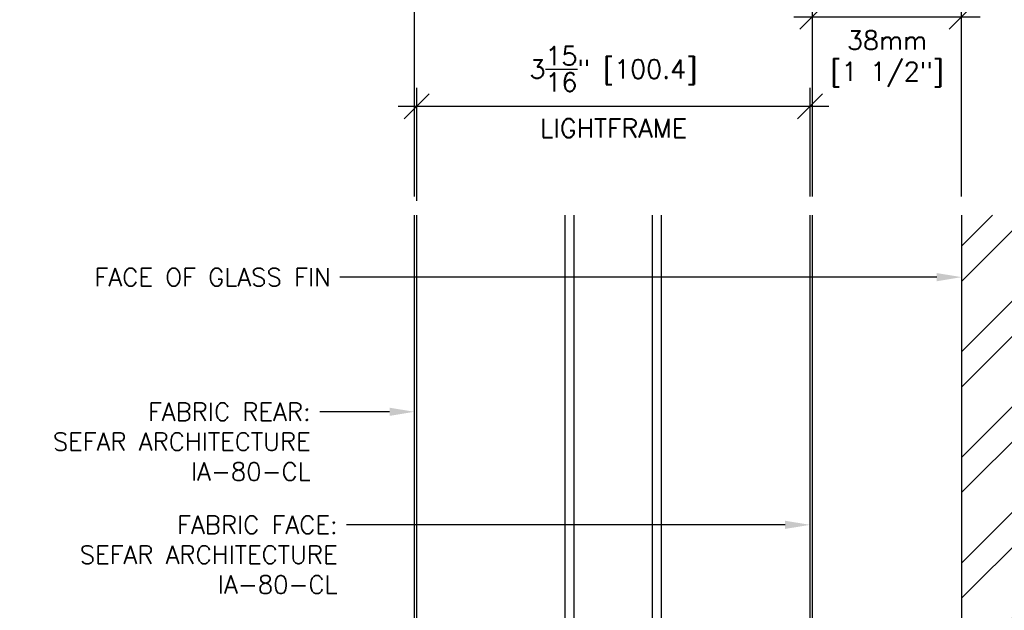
# Model space of a CAD drawing. Header units: inches. Extents: x 0 to 70.2, y -46 to 53.5.
# Tile 31 of 33: x 51.5 to 61.3, y 37.1 to 43. Entities that reach past the tile are written whole.
import ezdxf
from ezdxf import colors
from ezdxf.entities.mleader import LeaderData, LeaderLine
from ezdxf.math import Vec2, Vec3

# ---------------------------------------------------------------- set-up
doc = ezdxf.new("R2010")
doc.units = ezdxf.units.IN
doc.header["$MEASUREMENT"] = 0
for name, color, linetype in [('1-ARCH', 1, 'Continuous'), ('1-DIM', 4, 'Continuous'), ('1-PANEL EDGE', 2, 'Continuous'), ('1-TEXT', 2, 'Continuous')]:
    doc.layers.add(name, color=color, linetype=linetype)
doc.styles.add('TEXT', font='romans.shx')
doc.dimstyles.new('DIM 6-12', dxfattribs={"dimscale": 2, "dimtxt": 0.09375, "dimasz": 0.125, "dimexe": 0.09375, "dimexo": 0.09375, "dimgap": 0.0625, "dimtad": 1, "dimdec": 5, "dimzin": 3, "dimdsep": 46, "dimlunit": 5, "dimtxsty": 'TEXT', "dimblk": 'OBLIQUE', "dimcen": 0.09375, "dimdle": 0.09375, "dimclrd": 256, "dimclre": 4, "dimclrt": 2, "dimadec": 0, "dimazin": 0, "dimtfac": 1, "dimtdec": 5, "dimtmove": 0, "dimatfit": 3, "dimfxl": 0, "dimtolj": 1, "dimtzin": 0, "dimlwd": -1, "dimlwe": -1, "dimarcsym": 0})

# ---------------------------------------------------------------- blocks, each defined once
blk = doc.blocks.new('_Oblique')
at = {"color": 0, "linetype": 'ByBlock', "lineweight": -2}
blk.add_line((-0.5, -0.5), (0.5, 0.5), dxfattribs=at)
blk = doc.blocks.new('*D42')
at = {"layer": '1-DIM', "transparency": 16777216}
blk.add_line((49.8568, 32.3671), (49.8568, 40.8283), dxfattribs=at)
at = {"layer": '1-DIM', "color": 4, "transparency": 16777216}
blk.add_line((55.8037, 32.5546), (49.6693, 32.5546), dxfattribs=at)
at = {"layer": '1-DIM', "transparency": 16777216}
blk.add_solid([(49.8151, 40.8283), (49.8985, 40.8283), (49.8568, 41.0783)], dxfattribs=at)
at = {"layer": 'Defpoints', "color": 0, "transparency": 16777216}
for p in [(49.8568, 41.0783), (49.8568, 41.0783), (55.9912, 32.5546)]:
    blk.add_point(p, dxfattribs=at)
at = {"layer": '1-DIM', "transparency": 16777216, "xscale": 0.25, "yscale": 0.25, "zscale": 0.25, "rotation": 270}
blk.add_blockref('_Oblique', (49.8568, 32.5546), dxfattribs=at)
at = {"layer": '1-DIM', "color": 2, "transparency": 16777216, "insert": (49.638, 36.6915), "char_height": 0.1875, "attachment_point": 5, "rotation": 90, "style": 'TEXT', "bg_fill": 3, "box_fill_scale": 1.25, "bg_fill_color": 256, "bg_fill_true_color": 13158600, "bg_fill_transparency": 0}
blk.add_mtext('\\A1;LIGHTFRAME HEIGHT', dxfattribs=at)
blk = doc.blocks.new('*D43')
at = {"layer": '1-DIM', "transparency": 16777216}
blk.add_line((48.3123, 32.1171), (48.3123, 40.8283), dxfattribs=at)
at = {"layer": '1-DIM', "color": 4, "transparency": 16777216}
blk.add_line((55.2326, 32.3046), (48.1248, 32.3046), dxfattribs=at)
at = {"layer": '1-DIM', "transparency": 16777216}
blk.add_solid([(48.2707, 40.8283), (48.354, 40.8283), (48.3123, 41.0783)], dxfattribs=at)
at = {"layer": 'Defpoints', "color": 0, "transparency": 16777216}
for p in [(48.3123, 41.0783), (48.3123, 41.0783), (55.4201, 32.3046)]:
    blk.add_point(p, dxfattribs=at)
at = {"layer": '1-DIM', "transparency": 16777216, "xscale": 0.25, "yscale": 0.25, "zscale": 0.25, "rotation": 270}
blk.add_blockref('_Oblique', (48.3123, 32.3046), dxfattribs=at)
at = {"layer": '1-DIM', "color": 2, "transparency": 16777216, "insert": (48.0936, 36.5665), "char_height": 0.1875, "attachment_point": 5, "rotation": 90, "style": 'TEXT', "bg_fill": 3, "box_fill_scale": 1.25, "bg_fill_color": 256, "bg_fill_true_color": 13158600, "bg_fill_transparency": 0}
blk.add_mtext('\\A1;PERIMETER FRAME OPENING', dxfattribs=at)
blk = doc.blocks.new('*D44')
at = {"layer": '1-DIM', "transparency": 16777216}
blk.add_line((47.3486, 31.1171), (47.3486, 40.8283), dxfattribs=at)
at = {"layer": '1-DIM', "color": 4, "transparency": 16777216}
blk.add_line((55.4688, 31.3046), (47.1611, 31.3046), dxfattribs=at)
at = {"layer": '1-DIM', "transparency": 16777216}
blk.add_solid([(47.3069, 40.8283), (47.3902, 40.8283), (47.3486, 41.0783)], dxfattribs=at)
at = {"layer": 'Defpoints', "color": 0, "transparency": 16777216}
for p in [(47.3486, 41.0783), (47.3486, 41.0783), (55.6563, 31.3046)]:
    blk.add_point(p, dxfattribs=at)
at = {"layer": '1-DIM', "transparency": 16777216, "xscale": 0.25, "yscale": 0.25, "zscale": 0.25, "rotation": 270}
blk.add_blockref('_Oblique', (47.3486, 31.3046), dxfattribs=at)
at = {"layer": '1-DIM', "color": 2, "transparency": 16777216, "insert": (47.0807, 36.0665), "char_height": 0.1875, "attachment_point": 5, "rotation": 90, "style": 'TEXT', "bg_fill": 3, "box_fill_scale": 1.25, "bg_fill_color": 256, "bg_fill_true_color": 13158600, "bg_fill_transparency": 0}
blk.add_mtext('\\A1;OVERALL HEIGHT (INCL. FRAME)', dxfattribs=at)
blk = doc.blocks.new('*D45')
at = {"layer": '1-DIM', "color": 4, "transparency": 16777216}
for p, q in [((59.4201, 41.2658), (59.4201, 43.2584)), ((60.9201, 41.2658), (60.9201, 43.2584))]:
    blk.add_line(p, q, dxfattribs=at)
at = {"layer": '1-DIM', "transparency": 16777216}
blk.add_line((59.2326, 43.0709), (61.1076, 43.0709), dxfattribs=at)
at = {"layer": 'Defpoints', "color": 0, "transparency": 16777216}
for p in [(60.9201, 43.0709), (59.4201, 41.0783), (60.9201, 41.0783)]:
    blk.add_point(p, dxfattribs=at)
at = {"layer": '1-DIM', "transparency": 16777216, "xscale": 0.25, "yscale": 0.25, "zscale": 0.25, "rotation": 180}
blk.add_blockref('_Oblique', (59.4201, 43.0709), dxfattribs=at)
at = {"layer": '1-DIM', "transparency": 16777216, "xscale": 0.25, "yscale": 0.25, "zscale": 0.25}
blk.add_blockref('_Oblique', (60.9201, 43.0709), dxfattribs=at)
at = {"layer": '1-DIM', "color": 2, "transparency": 16777216, "char_height": 0.1875, "attachment_point": 5, "style": 'TEXT', "bg_fill": 3, "box_fill_scale": 1.25, "bg_fill_color": 256, "bg_fill_true_color": 13158600, "bg_fill_transparency": 0}
for s, insert in [('\\A1;FD', (60.1701, 43.2897)), ('\\A1;38mm\\P[1 1/2"]', (60.1701, 42.6468))]:
    blk.add_mtext(s, dxfattribs=dict(at, insert=insert))
blk = doc.blocks.new('*D46')
at = {"layer": '1-DIM', "color": 4, "transparency": 16777216}
for p, q in [((55.4437, 41.2228), (55.4437, 42.358)), ((59.3965, 41.2658), (59.3965, 42.358))]:
    blk.add_line(p, q, dxfattribs=at)
at = {"layer": '1-DIM', "transparency": 16777216}
blk.add_line((59.584, 42.1705), (55.2562, 42.1705), dxfattribs=at)
at = {"layer": 'Defpoints', "color": 0, "transparency": 16777216}
for p in [(55.4437, 42.1705), (59.3965, 41.0783), (55.4437, 41.0353)]:
    blk.add_point(p, dxfattribs=at)
at = {"layer": '1-DIM', "transparency": 16777216, "xscale": 0.25, "yscale": 0.25, "zscale": 0.25, "rotation": 180}
blk.add_blockref('_Oblique', (55.4437, 42.1705), dxfattribs=at)
at = {"layer": '1-DIM', "transparency": 16777216, "xscale": 0.25, "yscale": 0.25, "zscale": 0.25}
blk.add_blockref('_Oblique', (59.3965, 42.1705), dxfattribs=at)
at = {"layer": '1-DIM', "color": 2, "transparency": 16777216, "char_height": 0.1875, "attachment_point": 5, "style": 'TEXT', "bg_fill": 3, "box_fill_scale": 1.25, "bg_fill_color": 256, "bg_fill_true_color": 13158600, "bg_fill_transparency": 0}
for s, insert in [('\\A1;3{\\H1.000000x;\\S15/16;}" [100.4]', (57.4201, 42.5455)), ('\\A1;LIGHTFRAME', (57.4201, 41.9517))]:
    blk.add_mtext(s, dxfattribs=dict(at, insert=insert))
blk = doc.blocks.new('*D47')
at = {"layer": '1-DIM', "color": 4, "transparency": 16777216}
for p, q in [((55.4201, 41.2658), (55.4201, 43.9396)), ((59.4201, 41.2658), (59.4201, 43.9396))]:
    blk.add_line(p, q, dxfattribs=at)
at = {"layer": '1-DIM', "transparency": 16777216}
blk.add_line((59.6076, 43.7521), (55.2326, 43.7521), dxfattribs=at)
at = {"layer": 'Defpoints', "color": 0, "transparency": 16777216}
for p in [(55.4201, 43.7521), (55.4201, 41.0783), (59.4201, 41.0783)]:
    blk.add_point(p, dxfattribs=at)
at = {"layer": '1-DIM', "transparency": 16777216, "xscale": 0.25, "yscale": 0.25, "zscale": 0.25, "rotation": 180}
blk.add_blockref('_Oblique', (55.4201, 43.7521), dxfattribs=at)
at = {"layer": '1-DIM', "transparency": 16777216, "xscale": 0.25, "yscale": 0.25, "zscale": 0.25}
blk.add_blockref('_Oblique', (59.4201, 43.7521), dxfattribs=at)
at = {"layer": '1-DIM', "color": 2, "transparency": 16777216, "char_height": 0.1875, "attachment_point": 5, "style": 'TEXT', "bg_fill": 3, "box_fill_scale": 1.25, "bg_fill_color": 256, "bg_fill_true_color": 13158600, "bg_fill_transparency": 0}
for s, insert in [('\\A1;4" [101.6]', (57.4201, 44.0199)), ('\\A1;PERIMETER FRAME', (57.4201, 43.5333))]:
    blk.add_mtext(s, dxfattribs=dict(at, insert=insert))
blk = doc.blocks.new('*D48')
at = {"layer": '1-DIM', "color": 4, "transparency": 16777216}
for p, q in [((59.4201, 41.2658), (59.4201, 43.9396)), ((68.7941, 41.2658), (68.7941, 43.9396))]:
    blk.add_line(p, q, dxfattribs=at)
at = {"layer": '1-DIM', "transparency": 16777216}
blk.add_line((59.2326, 43.7521), (68.9816, 43.7521), dxfattribs=at)
at = {"layer": 'Defpoints', "color": 0, "transparency": 16777216}
for p in [(68.7941, 43.7521), (59.4201, 41.0783), (68.7941, 41.0783)]:
    blk.add_point(p, dxfattribs=at)
at = {"layer": '1-DIM', "transparency": 16777216, "xscale": 0.25, "yscale": 0.25, "zscale": 0.25, "rotation": 180}
blk.add_blockref('_Oblique', (59.4201, 43.7521), dxfattribs=at)
at = {"layer": '1-DIM', "transparency": 16777216, "xscale": 0.25, "yscale": 0.25, "zscale": 0.25}
blk.add_blockref('_Oblique', (68.7941, 43.7521), dxfattribs=at)
at = {"layer": '1-DIM', "color": 2, "transparency": 16777216, "char_height": 0.1875, "attachment_point": 5, "style": 'TEXT', "bg_fill": 3, "box_fill_scale": 1.25, "bg_fill_color": 256, "bg_fill_true_color": 13158600, "bg_fill_transparency": 0}
for s, insert in [('\\A1;FD', (64.1071, 43.9708)), ('\\A1;NOM. 305mm [12"]', (64.1071, 43.4842))]:
    blk.add_mtext(s, dxfattribs=dict(at, insert=insert))

msp = doc.modelspace()

# ---------------------------------------------------------------- linework, layer by layer
at = {"layer": '1-ARCH'}
msp.add_lwpolyline([(60.920102, 41.078317), (60.920102, 26.115816)], dxfattribs=at)
at = {"layer": '1-PANEL EDGE'}
for p, q in [((55.420108, 32.070652), (55.420108, 41.078317)), ((55.443723, 32.593961), (55.443723, 41.078317)), ((56.935482, 35.111565), (56.935482, 41.078317)), ((57.026403, 35.170456), (57.026403, 41.078317)), ((57.813805, 35.170451), (57.813805, 41.078317)), ((57.904726, 35.111559), (57.904726, 41.078317)), ((59.396478, 32.593961), (59.396482, 41.078317)), ((59.420102, 32.066757), (59.420103, 41.078317))]:
    msp.add_line(p, q, dxfattribs=at)

# ---------------------------------------------------------------- next in the draw order: dimensions: what is measured, and where the dimension line sits
at = {"layer": '1-DIM'}
dim = msp.add_linear_dim(base=(60.920102, 43.070921), p1=(59.420103, 41.078317), p2=(60.920102, 41.078317), text='FD\\X38mm\\P[1 1/2"]', dimstyle='DIM 6-12', override={"dimpost": '"'}, dxfattribs=at)
dim.commit()
dim.dimension.update_dxf_attribs({"geometry": '*D45', "text_midpoint": (60.170103, 43.070921)})
dim = msp.add_linear_dim(base=(49.856784, 41.078317), p1=(55.991184, 32.554591), p2=(49.856784, 41.078317), angle=90, text='LIGHTFRAME HEIGHT', dimstyle='DIM 6-12', override={"dimpost": '"', "dimblk1": 'Oblique', "dimsah": 1}, dxfattribs=at)
dim.commit()
dim.dimension.update_dxf_attribs({"geometry": '*D42', "text_midpoint": (49.638034, 36.691454)})

# ---------------------------------------------------------------- next in the draw order: dimensions: what is measured, and where the dimension line sits
dim = msp.add_linear_dim(base=(48.312328, 41.078317), p1=(55.42011, 32.304591), p2=(48.312328, 41.078317), angle=90, text='PERIMETER FRAME OPENING', dimstyle='DIM 6-12', override={"dimpost": '"', "dimblk1": 'Oblique', "dimsah": 1}, dxfattribs=at)
dim.commit()
dim.dimension.update_dxf_attribs({"geometry": '*D43', "text_midpoint": (48.093578, 36.566454)})

# ---------------------------------------------------------------- next in the draw order: dimensions: what is measured, and where the dimension line sits
dim = msp.add_linear_dim(base=(47.348556, 41.078317), p1=(55.656328, 31.304591), p2=(47.348556, 41.078317), angle=90, text='OVERALL HEIGHT (INCL. FRAME)', dimstyle='DIM 6-12', override={"dimpost": '"', "dimblk1": 'Oblique', "dimsah": 1}, dxfattribs=at)
dim.commit()
dim.dimension.update_dxf_attribs({"geometry": '*D44', "text_midpoint": (47.080699, 36.066454)})

# ---------------------------------------------------------------- next in the draw order: dimensions: what is measured, and where the dimension line sits
dim = msp.add_linear_dim(base=(55.443726, 42.17047), p1=(59.396482, 41.078317), p2=(55.443726, 41.035326), text='<>\\XLIGHTFRAME', dimstyle='DIM 6-12', override={"dimpost": '"'}, dxfattribs=at)
dim.commit()
dim.dimension.update_dxf_attribs({"geometry": '*D46', "text_midpoint": (57.420104, 42.17047)})

# ---------------------------------------------------------------- next in the draw order: leaders
at = {"layer": '1-TEXT'}
ml = msp.add_multileader_mtext('Standard', dxfattribs=at)
ml.set_content('FACE OF GLASS FIN', color=256, style='TEXT')
ml.set_leader_properties(color=4, linetype='ByLayer', lineweight=-1)
ml.build(insert=Vec2(0, 0))
ml.multileader.update_dxf_attribs({"dogleg_length": 0.36, "arrow_head_size": 0.25})
ctx = ml.context
ctx.base_point, ctx.char_height, ctx.arrow_head_size, ctx.landing_gap_size, ctx.plane_origin = Vec3(51.791669, 40.456264), 0.18, 0.25, 0.09, Vec3(55.797584, 39.351754)
ctx.text_align_type = 2
notes = []
notes.append((ctx, [(0, (1, 1, 0), (55.031669, 40.456264), (-1, 0), 0.36, [(0, [(60.920108, 40.456264)], 0, [])])]))
ctx.mtext.insert, ctx.mtext.width, ctx.mtext.alignment, ctx.mtext.flow_direction = Vec3(54.581669, 40.546264), 2.77875562, 3, 5
ml = msp.add_multileader_mtext('Standard', dxfattribs=at)
ml.set_content('FABRIC REAR:\\PSEFAR ARCHITECTURE IA-80-CL', color=256, style='TEXT')
ml.set_leader_properties(color=4, linetype='ByLayer', lineweight=-1)
ml.build(insert=Vec2(0, 0))
ml.multileader.update_dxf_attribs({"dogleg_length": 0.36, "arrow_head_size": 0.25})
ctx = ml.context
ctx.base_point, ctx.char_height, ctx.arrow_head_size, ctx.landing_gap_size, ctx.plane_origin = Vec3(51.408364, 39.104632), 0.18, 0.25, 0.09, Vec3(55.797584, 37.828633)
ctx.text_align_type = 2
notes.append((ctx, [(0, (1, 1, 0), (54.828364, 39.104632), (-1, 0), 0.36, [(0, [(55.420108, 39.104632)], 0, [])])]))
ctx.mtext.insert, ctx.mtext.width, ctx.mtext.alignment, ctx.mtext.flow_direction = Vec3(54.378364, 39.194632), 2.91404908, 3, 5
ml = msp.add_multileader_mtext('Standard', dxfattribs=at)
ml.set_content('FABRIC FACE:\\PSEFAR ARCHITECTURE IA-80-CL', color=256, style='TEXT')
ml.set_leader_properties(color=4, linetype='ByLayer', lineweight=-1)
ml.build(insert=Vec2(0, 0))
ml.multileader.update_dxf_attribs({"dogleg_length": 0.36, "arrow_head_size": 0.25})
ctx = ml.context
ctx.base_point, ctx.char_height, ctx.arrow_head_size, ctx.landing_gap_size, ctx.plane_origin = Vec3(51.678509, 37.969712), 0.18, 0.25, 0.09, Vec3(55.797584, 36.865202)
ctx.text_align_type = 2
notes.append((ctx, [(0, (1, 1, 0), (55.098509, 37.969712), (-1, 0), 0.36, [(0, [(59.396482, 37.969712)], 0, [])])]))
ctx.mtext.insert, ctx.mtext.width, ctx.mtext.alignment, ctx.mtext.flow_direction = Vec3(54.648509, 38.059712), 3.13953799, 3, 5
for ctx, leaders in notes:
    for number, flags, end, landing, length, lines in leaders:
        leader = LeaderData()
        leader.index, (leader.has_last_leader_line, leader.has_dogleg_vector, leader.attachment_direction) = number, flags
        leader.last_leader_point, leader.dogleg_vector, leader.dogleg_length = Vec3(end), Vec3(landing), length
        for number, points, colour, breaks in lines:
            line = LeaderLine()
            line.index, line.vertices, line.color, line.breaks = number, Vec3.list(points), colors.encode_raw_color(colour), breaks
            leader.lines.append(line)
        ctx.leaders.append(leader)

# ---------------------------------------------------------------- next in the draw order: dimensions: what is measured, and where the dimension line sits
at = {"layer": '1-DIM'}
dim = msp.add_linear_dim(base=(55.4201079, 43.7520622), p1=(59.4201028, 41.078317), p2=(55.4201079, 41.078317), text='<>\\XPERIMETER FRAME', dimstyle='DIM 6-12', override={"dimpost": '"'}, dxfattribs=at)
dim.commit()
dim.dimension.update_dxf_attribs({"geometry": '*D47', "text_midpoint": (57.4201054, 43.7520622)})

# ---------------------------------------------------------------- next in the draw order: dimensions: what is measured, and where the dimension line sits
dim = msp.add_linear_dim(base=(68.794118, 43.752063), p1=(59.420103, 41.078317), p2=(68.794118, 41.078317), text='FD\\XNOM. 305mm [12"]', dimstyle='DIM 6-12', override={"dimpost": '"'}, dxfattribs=at)
dim.commit()
dim.dimension.update_dxf_attribs({"geometry": '*D48', "text_midpoint": (64.107111, 43.752063)})

# ---------------------------------------------------------------- next in the draw order: hatches: boundary and pattern name
at = {"layer": '1-ARCH'}
h = msp.add_hatch(dxfattribs=at)
h.set_pattern_fill('ANSI32', color=8, scale=0.07874)
h.set_pattern_definition([(45, (2e-13, 0), (-0.53033, 0.53033), []), (45, (0.35355, 0), (-0.53033, 0.53033), [])])
h.paths.add_polyline_path([(60.920104, 26.115816), (68.794118, 28.567637), (68.794118, 41.078317), (60.920102, 41.078317)])

doc.saveas('drawing.dxf')
